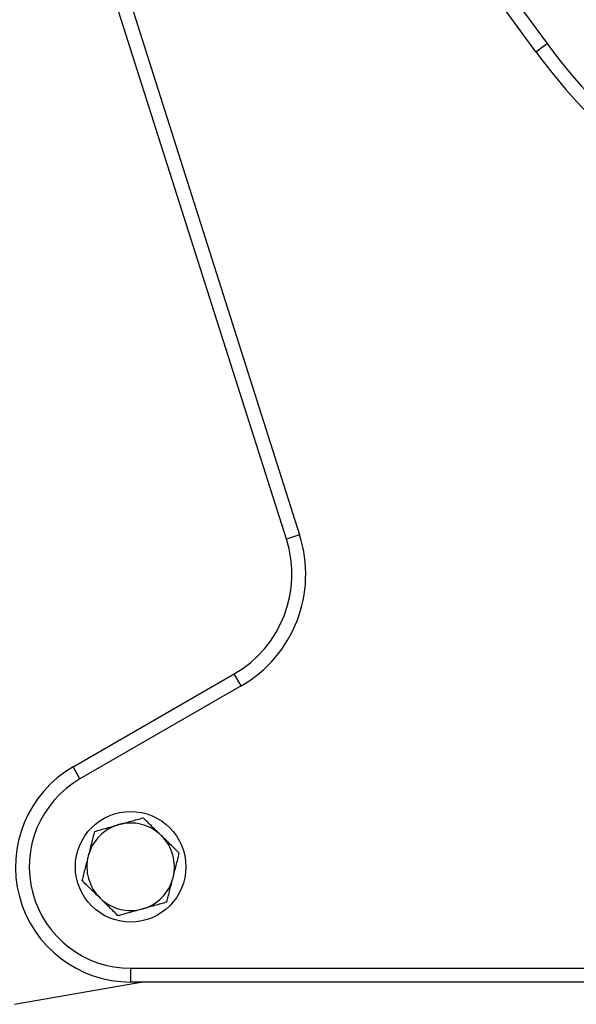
# Model space of a CAD drawing. Header units: millimetres. Extents: x 986 to 1887, y 1234 to 1795.
# Tile 2 of 6: x 1196 to 1317, y 1330 to 1543. Entities that reach past the tile are written whole.
import ezdxf

# ---------------------------------------------------------------- set-up
doc = ezdxf.new("R2010")
doc.units = ezdxf.units.MM

msp = doc.modelspace()

# ---------------------------------------------------------------- linework, layer by layer
at = {"color": 7, "linetype": 'Continuous', "lineweight": 25}
for p, q in [((1240, 1634.25), (1310.19, 1538.11)), ((1307.77, 1536.34), (1237.57, 1632.48)), ((1198.84, 1612.84), (1256.49, 1431.5)), ((1253.63, 1430.59), (1195.98, 1611.93)), ((1307.77, 1536.34), (1310.19, 1538.11)), ((1256.49, 1431.5), (1253.63, 1430.59)), ((1207.31, 1381.16), (1242.31, 1401.36)), ((1243.81, 1398.77), (1242.31, 1401.36)), ((1243.81, 1398.77), (1208.81, 1378.56)), ((1208.81, 1378.56), (1207.31, 1381.16)), ((1219.81, 1337.51), (1388.13, 1337.51)), ((1219.81, 1337.51), (1219.81, 1334.51)), ((1194.6, 1329.68), (1221.99, 1334.51)), ((1390.53, 1334.51), (1219.81, 1334.51))]:
    msp.add_line(p, q, dxfattribs=at)
msp.add_circle((1219.81, 1359.51), 12, dxfattribs=at)
for centre, radius, start, end in [((1411.14, 1611.83), 125, 216.1358, 250.8192), ((1411.14, 1611.83), 128, 216.1358, 253.3026), ((1229.81, 1423.01), 28, 300, 17.6358), ((1229.81, 1423.01), 25, 300, 17.6358), ((1219.81, 1359.51), 25, 120, 270), ((1219.81, 1359.51), 22, 120, 270), ((1219.81, 1359.51), 9.5, 105.6084, 165.6084), ((1219.81, 1359.51), 9.5, 45.6084, 105.6084), ((1219.81, 1359.51), 9.5, 345.6084, 45.6084), ((1219.81, 1359.51), 9.5, 165.6084, 225.6084), ((1219.81, 1359.51), 9.5, 285.6084, 345.6084), ((1219.81, 1359.51), 9.5, 225.6084, 285.6084)]:
    msp.add_arc(centre, radius, start, end, dxfattribs=at)
for points in [[(1217.25, 1368.66), (1218.13, 1368.9), (1219.01, 1369.15), (1220.77, 1369.64), (1221.65, 1369.88), (1222.53, 1370.13)], [(1226.45, 1366.29), (1225.8, 1366.93), (1225.14, 1367.57), (1223.84, 1368.85), (1223.19, 1369.49), (1222.53, 1370.13)], [(1211.97, 1367.18), (1211.74, 1366.29), (1211.51, 1365.41), (1211.06, 1363.64), (1210.83, 1362.75), (1210.61, 1361.87)], [(1211.97, 1367.18), (1212.85, 1367.43), (1213.73, 1367.67), (1215.49, 1368.16), (1216.37, 1368.41), (1217.25, 1368.66)], [(1230.37, 1362.46), (1229.72, 1363.09), (1229.07, 1363.73), (1227.76, 1365.02), (1227.11, 1365.65), (1226.45, 1366.29)], [(1210.61, 1361.87), (1210.38, 1360.98), (1210.15, 1360.1), (1209.7, 1358.32), (1209.47, 1357.44), (1209.24, 1356.55)], [(1229.01, 1357.14), (1229.24, 1358.03), (1229.46, 1358.92), (1229.92, 1360.69), (1230.15, 1361.57), (1230.37, 1362.46)], [(1213.16, 1352.72), (1212.51, 1353.36), (1211.85, 1354), (1210.55, 1355.28), (1209.89, 1355.92), (1209.24, 1356.55)], [(1227.65, 1351.83), (1227.87, 1352.72), (1228.1, 1353.6), (1228.55, 1355.37), (1228.78, 1356.26), (1229.01, 1357.14)], [(1217.08, 1348.88), (1216.43, 1349.52), (1215.78, 1350.16), (1214.47, 1351.44), (1213.81, 1352.08), (1213.16, 1352.72)], [(1222.36, 1350.36), (1221.48, 1350.11), (1220.6, 1349.86), (1218.84, 1349.37), (1217.96, 1349.13), (1217.08, 1348.88)], [(1227.65, 1351.83), (1226.77, 1351.59), (1225.89, 1351.34), (1224.12, 1350.85), (1223.24, 1350.6), (1222.36, 1350.36)]]:
    msp.add_open_spline(points, degree=3, knots=[0, 0, 0, 0, 0.5, 0.5, 1, 1, 1, 1], dxfattribs=at)

doc.saveas('drawing.dxf')
